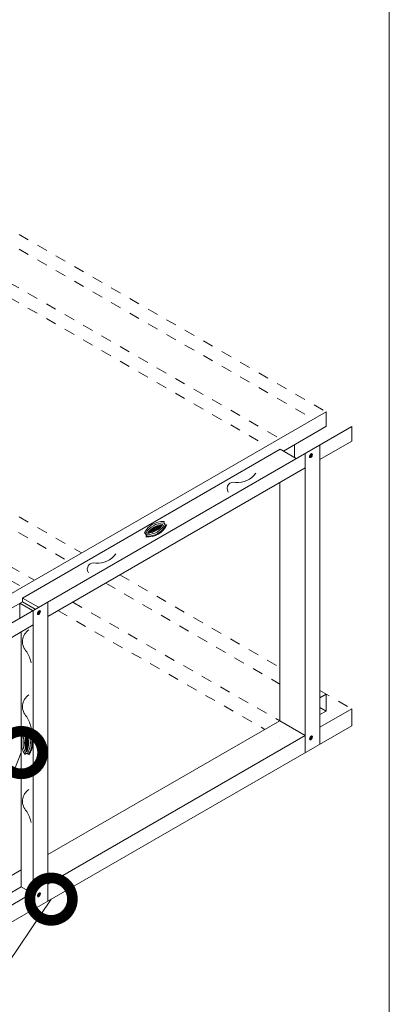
# Model space of a CAD drawing. Header units: millimetres. Extents: x 698.7 to 728.7, y 81.2 to 116.7.
# Tile 7 of 9: x 720.8 to 724.3, y 89.9 to 99.1. Entities that reach past the tile are written whole.
import ezdxf

# ---------------------------------------------------------------- set-up
doc = ezdxf.new("R2010")
doc.units = ezdxf.units.MM
doc.header["$LTSCALE"] = 0.025
doc.linetypes.add('DASHED2', pattern=[9.525, 6.35, -3.175])
doc.linetypes.add('HIDDEN', pattern=[0.375, 0.25, -0.125])
doc.layers.get('0').update_dxf_attribs({"lineweight": 5})
for name, color, linetype, lineweight in [('ESTRUCTURA', 251, 'Continuous', 9), ('hatch', 252, 'Continuous', 0), ('LAMINA ACCESORIOS', 1, 'Continuous', 20), ('PIJAS', 3, 'Continuous', 0), ('TEXTO', 7, 'DASHED2', 0)]:
    doc.layers.add(name, color=color, linetype=linetype, lineweight=lineweight)
doc.styles.add('Erika', font='techl___.ttf', dxfattribs={"height": 0.25})
doc.dimstyles.new('Erika', dxfattribs={"dimtxt": 0.25, "dimasz": 0.8, "dimexe": 0.5, "dimexo": 0.5, "dimgap": 0, "dimtad": 0, "dimlfac": 0.1, "dimzin": 1, "dimdsep": 46, "dimtxsty": 'Erika', "dimblk": 'DOTSMALL', "dimcen": 2.5, "dimse1": 1, "dimse2": 1, "dimclrd": 252, "dimclre": 252, "dimclrt": 256, "dimadec": 0, "dimazin": 0, "dimtfac": 1, "dimtmove": 0, "dimatfit": 3, "dimldrblk": 'DOTSMALL', "dimfxl": 0, "dimlwd": 0, "dimlwe": 0, "dimarcsym": 0})

# ---------------------------------------------------------------- blocks, each defined once
blk = doc.blocks.new('_DotSmall')
at = {"color": 0, "linetype": 'ByBlock', "const_width": 0.5}
blk.add_lwpolyline([(-0.0625, 0, 1), (0.0625, 0, 1)], format="xyb", close=True, dxfattribs=at)
blk = doc.blocks.new('pij')
at = {"layer": 'PIJAS', "lineweight": 0}
for p, q in [((762.4441, 94.4835), (762.4396, 94.4861)), ((762.4451, 94.4754), (762.4406, 94.478)), ((762.4505, 94.4947), (762.446, 94.4973)), ((762.4536, 94.5004), (762.458, 94.4978))]:
    blk.add_line(p, q, dxfattribs=at)
for centre, radius, start, end in [((762.4492, 94.4832), 0.01, 163.44247, 211.30494), ((762.4595, 94.482), 0.0203, 131.39786, 168.60214), ((762.4339, 94.4871), 0.0193, 296.30111, 316.55753), ((762.4306, 94.4987), 0.0203, 311.39786, 348.60214), ((762.4355, 94.4783), 0.01, 343.44247, 31.30494), ((762.4453, 94.4854), 0.01, 268.69506, 316.55753), ((762.4533, 94.4904), 0.01, 88.69506, 136.55753), ((762.4221, 94.5031), 0.0389, 311.39786, 318.83177), ((762.4508, 94.5047), 0.01, 268.69506, 316.55753), ((762.4392, 94.4937), 0.0203, 311.39786, 348.60214), ((762.4495, 94.4926), 0.01, 343.44247, 31.30494)]:
    blk.add_arc(centre, radius, start, end, dxfattribs=at)
at = {"layer": 'PIJAS', "lineweight": 0, "extrusion": (0, 0, -1)}
for centre, major_axis, start_param, end_param in [((762.4456, 94.4896), (-0.0108, -0.0186), 6.167322, 9.561014), ((762.4476, 94.4883), (-0.0108, -0.0186), 5.759587, 10.581991), ((762.4525, 94.4861), (-0.0056, -0.00971), 5.759587, 9.948377)]:
    blk.add_ellipse(centre, major_axis=major_axis, ratio=0.440998, start_param=start_param, end_param=end_param, dxfattribs=at)

msp = doc.modelspace()

# ---------------------------------------------------------------- linework, layer by layer
at = {"color": 254}
msp.add_lwpolyline([(702.6996, 84.8267), (724.2896, 84.8267), (724.2896, 112.7667), (702.6996, 112.7667)], close=True, dxfattribs=at)
at = {"layer": 'ESTRUCTURA', "linetype": 'ByBlock', "lineweight": 0, "ltscale": 2}
for q in [(720.8418, 93.699), (720.8315, 93.6576)]:
    msp.add_line((720.8418, 93.6635), q, dxfattribs=at)
for points in [[(722.7762, 94.6956, -0.71816), (722.8457, 94.7858, 0.252346), (723.0344, 94.8721, -0.878367)], [(721.9892, 94.3119, -0.300851), (722.1721, 94.4175, 0.181648), (722.1775, 94.4166, 0.181648)], [(722.0032, 94.2744, 0.317599), (722.1976, 94.3866, -0.181648), (722.1977, 94.3867, -0.181648)], [(722.0044, 94.3121, -0.260136), (722.1644, 94.4044, 0.181648), (722.1803, 94.4016, -8.999598)], [(722.0071, 94.2809, 0.300851), (722.19, 94.3865, -0.181648), (722.1919, 94.3917, -0.181648)], [(722.0149, 94.294, 0.260136), (722.1748, 94.3864, -0.181648), (722.1803, 94.4016, 8.999598)], [(721.9893, 94.3104, -0.21776), (721.9884, 94.3076, -0.21776)], [(721.9969, 94.3113, -0.21776), (721.994, 94.3024, -0.21776)], [(722.0044, 94.3121, -0.21776), (721.9996, 94.2973, -0.924489)], [(722.0149, 94.294, 0.21776), (721.9996, 94.2973, 0.924489)], [(722.0104, 94.2879, 0.21776), (722.0013, 94.2898, 0.21776)], [(722.0058, 94.2818, 0.21776), (722.0029, 94.2824, 0.21776)], [(721.4621, 93.9368, -0.71816), (721.5316, 94.0271, 0.252346), (721.7202, 94.1134, -0.878367)], [(720.9255, 93.0885, 0.072099), (720.8821, 93.1938, -0.469136), (720.9017, 93.4004, -0.878367)], [(720.9255, 92.4773, 0.072099), (720.8821, 92.5826, -0.469136), (720.9017, 92.7892, -0.878367)], [(720.8642, 92.2312, -0.300851), (720.8642, 92.4423, 0.181648), (720.8678, 92.4465, 0.181648)], [(720.8717, 92.2444, -0.260136), (720.8717, 92.4291, 0.181648), (720.8821, 92.4415, -8.999598)], [(720.8926, 92.2444, 0.260136), (720.8926, 92.4291, -0.181648), (720.8821, 92.4415, 8.999598)], [(720.9, 92.2312, 0.300851), (720.9, 92.4423, -0.181648), (720.8965, 92.4465, -0.181648)], [(720.9038, 92.2245, 0.317599), (720.9038, 92.449, -0.181648), (720.9037, 92.4491, -0.181648)], [(720.8656, 92.2305, -0.21776), (720.8676, 92.2283, -0.21776)], [(720.8687, 92.2374, -0.21776), (720.8749, 92.2305, -0.21776)], [(720.8717, 92.2444, -0.21776), (720.8821, 92.2328, -0.924489)], [(720.8926, 92.2444, 0.21776), (720.8821, 92.2328, 0.924489)], [(720.8956, 92.2374, 0.21776), (720.8894, 92.2305, 0.21776)], [(720.8986, 92.2305, 0.21776), (720.8967, 92.2283, 0.21776)], [(720.9255, 91.5871, 0.072099), (720.8821, 91.6924, -0.469136), (720.9017, 91.8989, -0.878367)]]:
    msp.add_lwpolyline(points, format="xyb", dxfattribs=at)
for points in [[(722.1596, 94.3862, -0.022717), (722.1597, 94.3897, -0.022717), (722.1566, 94.3913, 0.202913), (722.0197, 94.3128, -0.028929), (722.0198, 94.3089, -0.028929), (722.0231, 94.3069, 0.202914)], [(722.0273, 94.3133, 0.161229), (722.1519, 94.3852, 0.161229)], [(722.0359, 94.3182, 0.064281), (722.1434, 94.3803, 0.064281)], [(720.8851, 92.4158, -0.022717), (720.8821, 92.4176, -0.022717), (720.8792, 92.4158, 0.202913), (720.8787, 92.258, -0.028929), (720.8821, 92.2561, -0.028929), (720.8856, 92.258, 0.202914)], [(720.8821, 92.2648, 0.161229), (720.8821, 92.4087, 0.161229)], [(720.8821, 92.2747, 0.064281), (720.8821, 92.3988, 0.064281)]]:
    msp.add_lwpolyline(points, format="xyb", close=True, dxfattribs=at)
at = {"layer": 'hatch', "linetype": 'HIDDEN', "lineweight": 0, "ltscale": 10}
for p, q in [((718.5593, 98.4162), (723.6968, 95.4501)), ((718.5593, 98.278), (723.5771, 95.381)), ((718.1226, 98.1641), (723.2601, 95.198)), ((718.1226, 98.0259), (723.1404, 95.1289)), ((715.7043, 96.7679), (720.8418, 93.8017)), ((718.5593, 95.762), (721.3982, 94.123)), ((718.5593, 95.6238), (721.2682, 94.0479)), ((718.1226, 95.4915), (720.9544, 93.8667)), ((721.7573, 93.9156), (723.2601, 93.048)), ((721.626, 93.8398), (723.2601, 92.8892)), ((721.3146, 93.66), (723.2601, 92.5438)), ((721.176, 93.58), (723.1215, 92.4637)), ((723.6378, 92.8299), (723.9362, 92.6576)), ((723.6387, 92.7623), (723.6378, 92.7618)), ((723.6378, 92.6695), (723.6959, 92.6357)), ((723.2601, 92.3842), (723.2601, 92.3841))]:
    msp.add_line(p, q, dxfattribs=at)
at = {"layer": 'LAMINA ACCESORIOS', "linetype": 'ByBlock'}
for p, q in [((723.6968, 95.4501), (720.3869, 93.5391)), ((723.6968, 95.4501), (723.6968, 95.3147)), ((723.9362, 95.3118), (720.6263, 93.4009)), ((723.6943, 95.3104), (723.2941, 95.0793)), ((723.9362, 95.1736), (723.9362, 95.3118)), ((723.2634, 95.0971), (720.8418, 93.699)), ((723.3984, 95.1395), (723.3984, 95.0191)), ((723.9362, 95.1736), (723.6378, 95.0013)), ((723.6378, 95.1395), (723.6378, 92.3257)), ((723.4996, 95.0597), (723.4996, 92.2459)), ((723.4996, 94.9215), (721.0812, 93.5253)), ((723.2601, 94.7833), (723.2601, 92.5438)), ((720.9922, 93.6121), (720.8418, 93.699)), ((720.8418, 93.6635), (720.3869, 93.4009)), ((720.9372, 93.5804), (720.8175, 93.6495)), ((720.8177, 93.6496), (720.8177, 93.5114)), ((720.9615, 93.5944), (720.8418, 93.6635)), ((721.0812, 93.6635), (721.0812, 90.8497)), ((720.943, 93.5837), (720.943, 90.7699)), ((720.943, 93.4455), (720.6263, 93.2626)), ((720.8315, 93.3811), (720.8315, 90.982)), ((723.6378, 92.7618), (723.6959, 92.7953)), ((723.6959, 92.6357), (723.6959, 92.7953)), ((723.9362, 92.6576), (723.6378, 92.4853)), ((723.6378, 92.6022), (723.6959, 92.6357)), ((723.9362, 92.498), (723.9362, 92.6576)), ((723.9362, 92.498), (720.6259, 90.5868)), ((723.2601, 92.5438), (721.0812, 91.2858)), ((723.4996, 92.4055), (723.2601, 92.5438)), ((723.4996, 92.4055), (721.0812, 91.0093)), ((720.8315, 91.1416), (720.3864, 90.8846)), ((720.943, 90.9295), (720.6259, 90.7464)), ((720.7027, 90.9081), (720.8315, 90.982)), ((720.8315, 90.982), (720.9327, 90.9236))]:
    msp.add_line(p, q, dxfattribs=at)
at = {"layer": 'LAMINA ACCESORIOS', "linetype": 'ByBlock', "lineweight": 0}
msp.add_line((723.2634, 95.0971), (723.4138, 95.0102), dxfattribs=at)
at = {"layer": 'LAMINA ACCESORIOS', "linetype": 'ByBlock'}
msp.add_arc((723.6918, 95.3147), 0.005, 300, 0, dxfattribs=at)

# ---------------------------------------------------------------- block references
at = {"layer": 'hatch', "linetype": 'ByBlock', "lineweight": 0, "xscale": 0.96, "yscale": 0.96, "zscale": 0.96}
for p in [(-8.3952, 4.3284), (-10.9518, 2.8523), (-8.3952, 1.6742)]:
    msp.add_blockref('pij', p, dxfattribs=at)
at = {"layer": 'LAMINA ACCESORIOS', "linetype": 'ByBlock', "xscale": 0.96, "yscale": 0.96, "zscale": 0.96}
msp.add_blockref('pij', (-10.9518, 0.1981), dxfattribs=at)

# ---------------------------------------------------------------- leaders
at = {"layer": 'TEXTO', "linetype": 'ByBlock', "lineweight": 0}
for points in [[(720.8315, 92.2457), (720.0223, 90.2042), (719.7013, 90.2031)], [(721.1119, 90.8674), (720.0414, 89.2785), (719.7203, 89.2774)]]:
    msp.add_leader(points, dimstyle='Erika', override={"dimgap": 0, "dimtad": 0}, dxfattribs=at)

doc.saveas('drawing.dxf')
